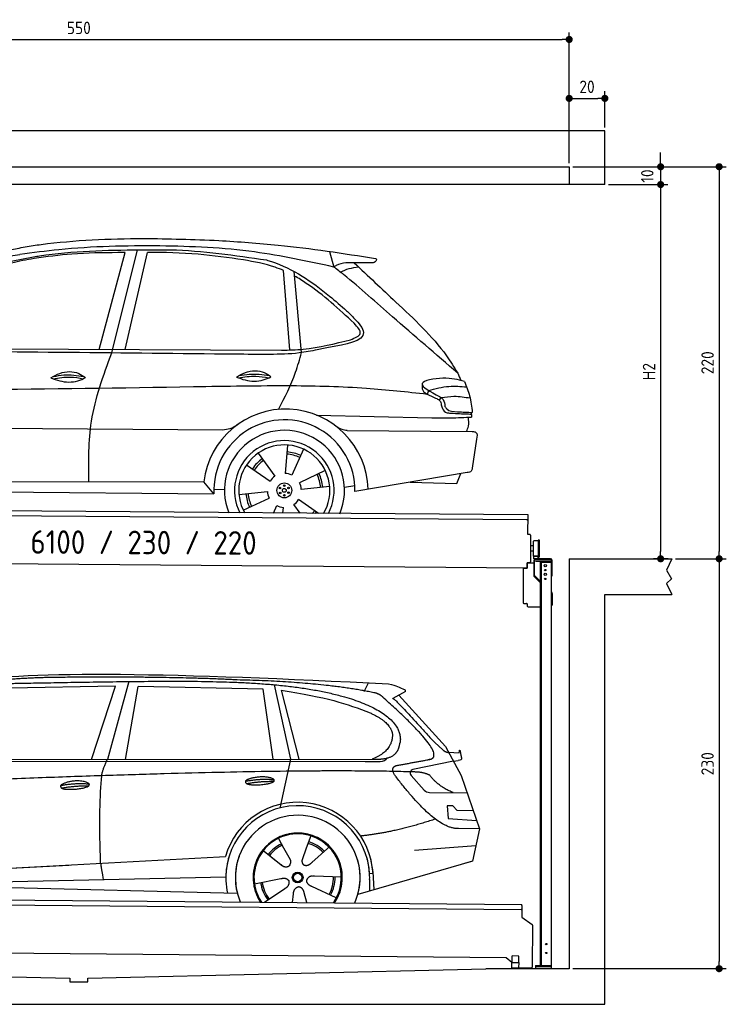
# Model space of a CAD drawing. Header units: millimetres. Extents: x -404 to 6581, y 0 to 5525.
# Tile 2 of 2: x 2618 to 6581, y 0 to 5525. Entities that reach past the tile are written whole.
import ezdxf

# ---------------------------------------------------------------- set-up
doc = ezdxf.new("R2010")
doc.units = ezdxf.units.MM
doc.layers.add('4', color=3, linetype='Continuous')
for name, color, linetype, lineweight in [('car', 10, 'Continuous', 25), ('Freiraum', 7, 'Continuous', 25), ('Gebäude', 7, 'Continuous', 25), ('Logo', 7, 'Continuous', 25), ('Plattform', 7, 'Continuous', 25), ('Ständer vorne', 7, 'Continuous', 25)]:
    doc.layers.add(name, color=color, linetype=linetype, lineweight=lineweight)
doc.styles.get("Standard").update_dxf_attribs({"font": 'ISOCP.SHX'})
doc.dimstyles.new('GEN-ISO', dxfattribs={"dimscale": 20, "dimtxt": 3.5, "dimasz": 2, "dimexe": 2, "dimexo": 1, "dimgap": 1.5, "dimtad": 1, "dimdec": 1, "dimlfac": 0.1, "dimdsep": 46, "dimtxsty": 'STANDARD', "dimblk": 'PUNKT', "dimcen": 2, "dimclrd": 256, "dimclre": 256, "dimclrt": 2, "dimadec": 0, "dimazin": 0, "dimtp": 0.1, "dimtm": 0.1, "dimtfac": 0.71, "dimtdec": 1, "dimtmove": 2, "dimatfit": 3, "dimldrblk": 'PUNKT', "dimfxl": 2, "dimtolj": 1, "dimarcsym": 0})

# ---------------------------------------------------------------- blocks, each defined once
blk = doc.blocks.new('PUNKT')
at = {"layer": '4', "color": 0, "linetype": 'ByBlock'}
blk.add_line((-0.5, 0), (-1, 0), dxfattribs=at)
at = {"layer": '4', "color": 0, "linetype": 'ByBlock', "const_width": 0.5}
blk.add_lwpolyline([(-0.25, 0, 1), (0.25, 0, 1)], format="xyb", close=True, dxfattribs=at)
blk = doc.blocks.new('*D323')
at = {"layer": '4', "lineweight": -2, "transparency": 16777216}
for p, q in [((5720, 4700), (6581, 4700)), ((6541, 4660), (6541, 2540)), ((6295.4, 2500), (6581, 2500))]:
    blk.add_line(p, q, dxfattribs=at)
at = {"layer": 'Defpoints', "color": 0, "transparency": 16777216}
for p in [(5700, 4700), (6275.4, 2500), (6541, 2500)]:
    blk.add_point(p, dxfattribs=at)
at = {"layer": '4', "lineweight": -2, "transparency": 16777216, "xscale": 40, "yscale": 40, "zscale": 40}
for p, rotation in [((6541, 4700), 90), ((6541, 2500), 270)]:
    blk.add_blockref('PUNKT', p, dxfattribs=dict(at, rotation=rotation))
at = {"layer": '4', "color": 2, "transparency": 16777216, "insert": (6476, 3600), "char_height": 70, "attachment_point": 5, "rotation": 90}
blk.add_mtext('220', dxfattribs=at)
blk = doc.blocks.new('*D324')
at = {"layer": '4', "lineweight": -2, "transparency": 16777216}
for p, q in [((6295.4, 2500), (6581, 2500)), ((6541, 2460), (6541, 240)), ((5720, 200), (6581, 200))]:
    blk.add_line(p, q, dxfattribs=at)
at = {"layer": 'Defpoints', "color": 0, "transparency": 16777216}
for p in [(6275.4, 2500), (5700, 200), (6541, 200)]:
    blk.add_point(p, dxfattribs=at)
at = {"layer": '4', "lineweight": -2, "transparency": 16777216, "xscale": 40, "yscale": 40, "zscale": 40}
for p, rotation in [((6541, 2500), 90), ((6541, 200), 270)]:
    blk.add_blockref('PUNKT', p, dxfattribs=dict(at, rotation=rotation))
at = {"layer": '4', "color": 2, "transparency": 16777216, "insert": (6476, 1350), "char_height": 70, "attachment_point": 5, "rotation": 90}
blk.add_mtext('230', dxfattribs=at)
blk = doc.blocks.new('*D325')
at = {"layer": '4', "lineweight": -2, "transparency": 16777216}
for p, q in [((5920, 4600), (6252.9, 4600)), ((6212.9, 4560), (6212.9, 2540)), ((6255.4, 2500), (6172.9, 2500))]:
    blk.add_line(p, q, dxfattribs=at)
at = {"layer": 'Defpoints', "color": 0, "transparency": 16777216}
for p in [(5900, 4600), (6212.9, 2500), (6275.4, 2500)]:
    blk.add_point(p, dxfattribs=at)
at = {"layer": '4', "lineweight": -2, "transparency": 16777216, "xscale": 40, "yscale": 40, "zscale": 40}
for p, rotation in [((6212.9, 4600), 90), ((6212.9, 2500), 270)]:
    blk.add_blockref('PUNKT', p, dxfattribs=dict(at, rotation=rotation))
at = {"layer": '4', "color": 2, "transparency": 16777216, "insert": (6147.9, 3550), "char_height": 70, "attachment_point": 5, "rotation": 90}
blk.add_mtext('H2', dxfattribs=at)
blk = doc.blocks.new('*D326')
at = {"layer": '4', "lineweight": -2, "transparency": 16777216}
for p, q in [((200, 4720), (200, 5454.2)), ((5700, 4720), (5700, 5454.2)), ((240, 5414.2), (5660, 5414.2))]:
    blk.add_line(p, q, dxfattribs=at)
at = {"layer": 'Defpoints', "color": 0, "transparency": 16777216}
for p in [(5700, 5414.2), (200, 4700), (5700, 4700)]:
    blk.add_point(p, dxfattribs=at)
at = {"layer": '4', "lineweight": -2, "transparency": 16777216, "xscale": 40, "yscale": 40, "zscale": 40, "rotation": 180}
blk.add_blockref('PUNKT', (200, 5414.2), dxfattribs=at)
at = {"layer": '4', "lineweight": -2, "transparency": 16777216, "xscale": 40, "yscale": 40, "zscale": 40}
blk.add_blockref('PUNKT', (5700, 5414.2), dxfattribs=at)
at = {"layer": '4', "color": 2, "transparency": 16777216, "insert": (2950, 5479.2), "char_height": 70, "attachment_point": 5}
blk.add_mtext('550', dxfattribs=at)
blk = doc.blocks.new('*D327')
at = {"layer": '4', "lineweight": -2, "transparency": 16777216}
for p, q in [((6212.9, 4740), (6212.9, 4780)), ((5720, 4700), (6252.9, 4700)), ((6212.9, 4700), (6212.9, 4600)), ((5920, 4600), (6252.9, 4600)), ((6212.9, 4560), (6212.9, 4520))]:
    blk.add_line(p, q, dxfattribs=at)
at = {"layer": 'Defpoints', "color": 0, "transparency": 16777216}
for p in [(5700, 4700), (5900, 4600), (6212.9, 4600)]:
    blk.add_point(p, dxfattribs=at)
at = {"layer": '4', "lineweight": -2, "transparency": 16777216, "xscale": 40, "yscale": 40, "zscale": 40}
for p, rotation in [((6212.9, 4700), 270), ((6212.9, 4600), 90)]:
    blk.add_blockref('PUNKT', p, dxfattribs=dict(at, rotation=rotation))
at = {"layer": '4', "color": 2, "transparency": 16777216, "insert": (6137.8, 4647.9), "char_height": 70, "attachment_point": 5, "rotation": 90}
blk.add_mtext('10', dxfattribs=at)
blk = doc.blocks.new('*D331')
at = {"layer": '4', "lineweight": -2, "transparency": 16777216}
for p, q in [((5700, 4720), (5700, 5123.5)), ((5740, 5083.5), (5860, 5083.5)), ((5900, 4920.8), (5900, 5123.5))]:
    blk.add_line(p, q, dxfattribs=at)
at = {"layer": 'Defpoints', "color": 0, "transparency": 16777216}
for p in [(5900, 5083.5), (5900, 4900.8), (5700, 4700)]:
    blk.add_point(p, dxfattribs=at)
at = {"layer": '4', "lineweight": -2, "transparency": 16777216, "xscale": 40, "yscale": 40, "zscale": 40, "rotation": 180}
blk.add_blockref('PUNKT', (5700, 5083.5), dxfattribs=at)
at = {"layer": '4', "lineweight": -2, "transparency": 16777216, "xscale": 40, "yscale": 40, "zscale": 40}
blk.add_blockref('PUNKT', (5900, 5083.5), dxfattribs=at)
at = {"layer": '4', "color": 2, "transparency": 16777216, "insert": (5800, 5148.5), "char_height": 70, "attachment_point": 5}
blk.add_mtext('20', dxfattribs=at)
blk = doc.blocks.new('UG Plattfrom Gl550')
at = {"layer": 'Plattform'}
for p, q in [((915.2, 1662.1), (5852, 1619)), ((5846.7, 1589.1), (919.9, 1632.1)), ((5851.9, 1613), (5851.8, 1594)), ((5851.9, 1613), (5852, 1619)), ((5851.8, 1594), (5851.3, 1546.6)), ((5851.3, 1546.6), (5909.8, 1507)), ((5912, 1502.8), (5909.9, 1266.5)), ((5763.9, 1319.8), (1038.3, 1361)), ((5796.6, 1293.5), (5797, 1329.5)), ((5834.9, 1329.2), (5797, 1329.5)), ((5834.6, 1293.2), (5834.9, 1329.2)), ((5795.6, 1292.1), (5763.9, 1319.8)), ((5795.4, 1263.5), (5795.6, 1293.5)), ((5795.6, 1293.5), (5835.6, 1293.2)), ((5835.4, 1263.2), (5835.6, 1293.2)), ((5795.4, 1263.5), (5835.4, 1263.2)), ((5904.9, 1261.6), (5831.7, 1262.2))]:
    blk.add_line(p, q, dxfattribs=at)
for centre, radius, start, end in [((5846.8, 1594.1), 5, 269.5, 359.5), ((5907, 1502.9), 5, 359.5, 55.9134), ((5842.7, 1302.1), 12, 227.6897, 228.0904), ((5831.8, 1267.2), 5, 232.6301, 269.5), ((5904.9, 1266.6), 5, 269.5, 359.5)]:
    blk.add_arc(centre, radius, start, end, dxfattribs=at)
blk = doc.blocks.new('Palette EG Gl550')
at = {"layer": 'Plattform'}
for p, q in [((846.4, 3845.4), (5884.2, 3806.3)), ((5879, 3776.4), (851.1, 3815.3)), ((5884.2, 3806.3), (5883.4, 3696.3)), ((5883.4, 3696.3), (5895.4, 3696.2)), ((5900.3, 3691.2), (5899.6, 3601.2)), ((5916.5, 3573.9), (5917.1, 3658.2)), ((5944.4, 3568.9), (5945.2, 3662.9)), ((5949.2, 3662.8), (5948.4, 3568.8)), ((5899.6, 3601.2), (5899.2, 3541.2)), ((5916.7, 3601.1), (5899.6, 3601.2)), ((5918, 3631.1), (5901, 3631.3)), ((5881.9, 3506.3), (758.5, 3546)), ((5882.1, 3536.3), (5881.9, 3506.3)), ((5882.1, 3536.3), (5894.1, 3536.2)), ((5894.1, 3536.2), (5882.1, 3536.3)), ((5942.8, 3573.3), (5917.8, 3573.3)), ((5917.8, 3558.3), (5917.8, 3573.3)), ((5929.8, 3573.3), (5917.8, 3573.3)), ((5917.8, 3558.3), (5917.8, 3573.3)), ((5917.8, 3558.3), (5942.8, 3558.3)), ((5942.8, 3558.3), (5917.8, 3558.3)), ((5942.8, 3558.3), (5942.8, 3573.3)), ((5942.8, 3558.3), (5942.8, 3573.3))]:
    blk.add_line(p, q, dxfattribs=at)
for centre, radius, start, end in [((5879, 3781.4), 5, 268.5823, 358.5607), ((5895.3, 3691.2), 5, 359.556, 89.556), ((5917.5, 3658.2), 0.4, 91.7323, 179.3444), ((5928.6, 3331.9), 326.8, 87.1739, 91.9438), ((5944.7, 3658.8), 0.4, 266.9623, 359.3444), ((5947.2, 3662.8), 2, 359.3444, 179.3444), ((5894.2, 3541.2), 5, 269.556, 359.556), ((5916.9, 3573.9), 0.4, 179.3444, 266.9565), ((5936.6, 4457.7), 884.4, 268.7196, 270.4008), ((5908.7, 4661.7), 1088.9, 271.795, 271.861), ((5944.1, 3572.9), 0.4, 359.556, 91.938), ((5946.4, 3568.8), 2, 179.3444, 359.3444)]:
    blk.add_arc(centre, radius, start, end, dxfattribs=at)
blk = doc.blocks.new('Car_173')
at = {"layer": 'car'}
for p, q in [((3433.4, 4768.4), (3572.6, 5313.1)), ((3503.6, 4748.8), (3643.1, 5329.1)), ((3579.3, 4769.2), (3698.1, 5315.1)), ((4720.1, 5330.8), (4744.8, 5243.8)), ((4501.8, 4775.8), (4461.7, 5221.4)), ((4568.1, 4761.5), (4521.6, 5217.2)), ((2402.4, 4762.7), (4456.1, 4774)), ((5282.5, 4556.6), (5274.8, 4534.6)), ((5353.8, 4517), (5341.7, 4504.2)), ((4654.7, 4412.2), (5302, 4403)), ((2124.3, 4318.2), (4130.9, 4324.5)), ((4828.2, 4326.7), (5530.2, 4328.9)), ((5554.8, 4286), (5531.8, 4122.3)), ((4495.4, 4242.4), (4483.4, 4082.6)), ((4584.8, 4220.1), (4521, 4073.1)), ((4330.6, 4195.2), (4426.1, 4066.4)), ((4266.6, 4128.9), (4399, 4038.5)), ((4708.2, 4101), (4563.7, 4031.5)), ((5503.7, 4098.3), (4875.6, 3985.8)), ((5447.1, 4036.2), (5468.6, 4092)), ((5183.9, 4041), (5447.1, 4036.2)), ((2217.1, 4016.4), (4027.1, 4030.6)), ((4085.2, 3963.8), (4027.1, 4030.6)), ((4084.4, 3990), (4143.3, 3988.7)), ((4225.1, 3962.5), (4384.4, 3980.8)), ((4733.6, 4012.5), (4574.3, 3994.1)), ((4816, 4009.6), (4874.4, 4018.9)), ((2154.4, 3962), (4085.2, 3963.8)), ((4250.5, 3873.9), (4395, 3943.4)), ((4671.9, 3859.9), (4559.7, 3936.4)), ((4419.3, 3859.5), (4437.6, 3901.9)), ((4472.8, 3859.6), (4475.3, 3892.4)), ((4568.8, 3859.7), (4532.6, 3908.6))]:
    blk.add_line(p, q, dxfattribs=at)
for centre, radius in [((4479.4, 3987.5), 41.9), ((4455.4, 4000.4), 4.46), ((4479.3, 3987.5), 10.7), ((4478.6, 4014.6), 4.46), ((4502.5, 4001.7), 4.46), ((4503.2, 3974.5), 4.46), ((4456.2, 3973.2), 4.46), ((4480.1, 3960.3), 4.46)]:
    blk.add_circle(centre, radius, dxfattribs=at)
for centre, radius, start, end in [((4487, 3981.3), 462.5, 2.1852, 173.8782), ((4480, 3987.9), 395.6, 359.6869, 183.4999), ((4480, 3987.9), 336.7, 337.6776, 202.4775), ((4479.4, 3987.5), 279.1, 332.8088, 207.3462), ((4479.4, 3987.5), 255.4, 330.0358, 210.1193), ((4479.4, 3987.5), 216.3, 65.4485, 86.5251), ((4479.4, 3987.5), 216.3, 125.4485, 146.5251), ((4479.3, 3987.5), 204, 125.3726, 146.5671), ((4479.3, 3987.5), 204, 65.3726, 86.5671), ((4479.4, 3987.5), 95.2, 124.034, 147.5844), ((4479.4, 3987.5), 95.2, 64.034, 87.5844), ((4479.3, 3987.5), 204, 5.3726, 26.5671), ((4479.3, 3987.4), 216.3, 5.4485, 26.5251), ((4479.3, 3987.5), 95.2, 184.034, 207.5844), ((4479.3, 3987.4), 95.2, 4.034, 27.5844), ((4479.3, 3987.5), 216.3, 185.4485, 206.5251), ((4479.3, 3987.5), 204, 185.3726, 206.5671), ((4479.3, 3987.5), 95.2, 304.034, 327.5844), ((4479.3, 3987.5), 95.2, 244.034, 267.5844), ((4479.3, 3987.5), 204, 321.2555, 326.5671), ((4479.3, 3987.5), 216.3, 323.8482, 326.5251)]:
    blk.add_arc(centre, radius, start, end, dxfattribs=at)
for points, knots in [([(3057.8, 5347.6), (3072.5, 5349.7), (3276.3, 5379.2), (3624.2, 5399.3), (3956.5, 5390.1), (4097.7, 5386.2)], [0, 0, 0, 0, 44.363443, 617.827051, 1041.677324, 1041.677324, 1041.677324, 1041.677324]), ([(4097.7, 5386.2), (4209.1, 5380), (4504, 5363.7), (4796.4, 5320.7), (4978.3, 5294)], [0, 0, 0, 0, 334.596694, 885.796742, 885.796742, 885.796742, 885.796742]), ([(2883.8, 5310), (2911.8, 5317), (2969.3, 5331.6), (3027.8, 5342.2), (3057.8, 5347.6)], [0, 0, 0, 0, 86.602296, 178.13615, 178.13615, 178.13615, 178.13615]), ([(4744.8, 5243.8), (4596.7, 5274.3), (4274.7, 5340.7), (3756.1, 5358), (3315.7, 5343.6), (3055.6, 5306.7), (2982.6, 5296.3)], [0, 0, 0, 0, 452.969864, 984.660554, 1551.463157, 1772.575196, 1772.575196, 1772.575196, 1772.575196]), ([(3572.6, 5313.1), (3559.1, 5312.9), (3459.7, 5310.8), (3288.9, 5307.4), (3133.2, 5284.7), (3062.6, 5274.3)], [666.326512, 666.326512, 666.326512, 666.326512, 706.624571, 964.215873, 1178.205668, 1178.205668, 1178.205668, 1178.205668]), ([(3078.9, 5287.5), (3083.8, 5288.3), (3274, 5319.3), (3522.3, 5328), (3764.4, 5331), (3818.9, 5331.6)], [0, 0, 0, 0, 14.958905, 578.066478, 741.647169, 741.647169, 741.647169, 741.647169]), ([(4237.2, 5278.7), (4152.7, 5289.9), (3973.7, 5313.6), (3793.4, 5316), (3698.1, 5315.1)], [0, 0, 0, 0, 255.50817, 540.950796, 540.950796, 540.950796, 540.950796]), ([(3818.9, 5331.6), (3821.8, 5331.6), (4005.4, 5328.4), (4187.8, 5303.7), (4367.2, 5279.4)], [0, 0, 0, 0, 8.707457, 550.797583, 550.797583, 550.797583, 550.797583]), ([(2333.1, 4748.9), (2361.6, 4795), (2431.7, 4908.6), (2578.8, 5065.9), (2790.1, 5234.5), (2975.4, 5268.5), (3078.9, 5287.5)], [0, 0, 0, 0, 162.281083, 399.433399, 644.903205, 954.973623, 954.973623, 954.973623, 954.973623]), ([(3062.6, 5274.3), (3020.6, 5266.5), (2922.3, 5248.3), (2770.4, 5194.1), (2625.3, 5083.7), (2514.8, 4966.7), (2447.8, 4890.3), (2422.8, 4861.8)], [0, 0, 0, 0, 128.205286, 300.044117, 477.787268, 668.958491, 782.608096, 782.608096, 782.608096, 782.608096]), ([(2794.3, 5247.1), (2822.9, 5258.1), (2883.7, 5281.7), (2948.3, 5291.3), (2982.6, 5296.3)], [0, 0, 0, 0, 91.476949, 195.154815, 195.154815, 195.154815, 195.154815]), ([(4461.7, 5221.4), (4446.6, 5227.9), (4374.4, 5255.7), (4297.6, 5268.6), (4237.2, 5278.7)], [496.692868, 496.692868, 496.692868, 496.692868, 546.059875, 728.869941, 728.869941, 728.869941, 728.869941]), ([(4367.2, 5279.4), (4376.3, 5276.8), (4507, 5239), (4659.1, 5135.7), (4786.6, 5026.5), (4818.2, 4999.4)], [0, 0, 0, 0, 28.300877, 407.953602, 533.273686, 533.273686, 533.273686, 533.273686]), ([(4951.5, 5269.6), (4925.1, 5268.7), (4861.1, 5266.6), (4785, 5271.4), (4749.2, 5246.8), (4744.8, 5243.8)], [0, 0, 0, 0, 80.522652, 194.664465, 210.337598, 210.337598, 210.337598, 210.337598]), ([(4858.4, 5268.3), (4936.7, 5195.8), (5115.9, 5029.9), (5328.8, 4837.6), (5424.1, 4688.6), (5444.9, 4656)], [0, 0, 0, 0, 320.576675, 734.270248, 850.262502, 850.262502, 850.262502, 850.262502]), ([(4978.3, 5294), (4980, 5292.4), (4985.6, 5287.2), (4974.2, 5269.3), (4960.3, 5269.5), (4951.5, 5269.6)], [0, 0, 0, 0, 6.503563, 21.332115, 46.748977, 46.748977, 46.748977, 46.748977]), ([(5444.9, 4656), (5321.6, 4759.5), (5105.7, 4940.5), (4877, 5142.2), (4763, 5229.8), (4744.8, 5243.8)], [0, 0, 0, 0, 483.056147, 845.367922, 914.230443, 914.230443, 914.230443, 914.230443]), ([(4781.5, 5215.6), (4797.5, 5223.2), (4829.6, 5238.5), (4864.9, 5243.3), (4882.6, 5245.7)], [0, 0, 0, 0, 52.794285, 106.128892, 106.128892, 106.128892, 106.128892]), ([(4861.5, 4929.1), (4775.2, 5007.8), (4669.7, 5103.9), (4547.1, 5178.4), (4524.3, 5190.9)], [0, 0, 0, 0, 349.622047, 427.224064, 427.224064, 427.224064, 427.224064]), ([(4818.2, 4999.4), (4833, 4985.2), (4868.7, 4950.7), (4971.1, 4836.1), (4763.7, 4801.7), (4679.3, 4783), (4656.5, 4778)], [0, 0, 0, 0, 64.508303, 155.959603, 359.557587, 434.696523, 434.696523, 434.696523, 434.696523]), ([(4842.3, 4836.9), (4867.6, 4847.3), (4918.6, 4868.3), (4880.7, 4908.7), (4861.5, 4929.1)], [0, 0, 0, 0, 64.897781, 131.027998, 131.027998, 131.027998, 131.027998]), ([(4456.1, 4774), (4496.7, 4775.5), (4627.6, 4780.4), (4754.6, 4813.8), (4842.3, 4836.9)], [0, 0, 0, 0, 121.545303, 392.179354, 392.179354, 392.179354, 392.179354]), ([(4656.5, 4778), (4622.8, 4771.1), (4535.4, 4753.3), (4380.8, 4748.9), (4261.1, 4748.8), (4196.1, 4748.7)], [0, 0, 0, 0, 103.03135, 267.243941, 462.405232, 462.405232, 462.405232, 462.405232]), ([(4442.9, 4441.7), (4477, 4510.2), (4528.2, 4613.4), (4558.1, 4724.3), (4568.1, 4761.5)], [0, 0, 0, 0, 228.776239, 344.156953, 344.156953, 344.156953, 344.156953]), ([(3383.4, 4025.5), (3380.8, 4139.4), (3375, 4387.6), (3458.4, 4621.9), (3503.6, 4748.8)], [0, 0, 0, 0, 338.772014, 738.643609, 738.643609, 738.643609, 738.643609]), ([(3164.4, 4605.3), (3180.3, 4615.1), (3226.5, 4643.5), (3304.9, 4647), (3346, 4617.5), (3358, 4608.9)], [0, 0, 0, 0, 56.386158, 162.852709, 206.792536, 206.792536, 206.792536, 206.792536]), ([(4204.3, 4620.7), (4220.3, 4630.5), (4266.4, 4658.9), (4344.8, 4662.3), (4385.9, 4632.8), (4397.9, 4624.2)], [0, 0, 0, 0, 56.386158, 162.852709, 206.792536, 206.792536, 206.792536, 206.792536]), ([(3164.4, 4605.3), (3180.4, 4599.4), (3228.6, 4582.4), (3299.4, 4580.3), (3344.1, 4602.1), (3358, 4608.9)], [5.208578, 5.208578, 5.208578, 5.208578, 44.198582, 121.455021, 156.55166, 156.55166, 156.55166, 156.55166]), ([(3176.1, 4601.2), (3208.4, 4606.6), (3265, 4616), (3321.5, 4607.2), (3345.6, 4602.9)], [0, 0, 0, 0, 73.878693, 129.282646, 129.282646, 129.282646, 129.282646]), ([(3178, 4613.6), (3197.5, 4617.5), (3253.9, 4628.1), (3311.1, 4620.8), (3348.6, 4615.5)], [7.57653, 7.57653, 7.57653, 7.57653, 52.544532, 137.659237, 137.659237, 137.659237, 137.659237]), ([(4204.3, 4620.7), (4220.3, 4614.8), (4268.5, 4597.7), (4339.3, 4595.6), (4384, 4617.4), (4397.9, 4624.2)], [5.208578, 5.208578, 5.208578, 5.208578, 44.198582, 121.455021, 156.55166, 156.55166, 156.55166, 156.55166]), ([(4216, 4616.5), (4248.3, 4621.9), (4305, 4631.4), (4361.4, 4622.5), (4385.5, 4618.2)], [0, 0, 0, 0, 73.878693, 129.282646, 129.282646, 129.282646, 129.282646]), ([(4217.9, 4628.9), (4237.4, 4632.9), (4293.8, 4643.4), (4351.1, 4636.1), (4388.5, 4630.9)], [7.57653, 7.57653, 7.57653, 7.57653, 52.544532, 137.659237, 137.659237, 137.659237, 137.659237]), ([(5483.4, 4608.8), (5447.4, 4618.1), (5376.5, 4636.3), (5190, 4601.3), (5293, 4549.5), (5345.1, 4523.4)], [0, 0, 0, 0, 123.107987, 242.156921, 363.520645, 363.520645, 363.520645, 363.520645]), ([(5483.4, 4608.8), (5494.4, 4582.4), (5517.6, 4526.5), (5524.9, 4466.5), (5528.8, 4435)], [0, 0, 0, 0, 85.533017, 180.427109, 180.427109, 180.427109, 180.427109]), ([(5274.8, 4534.6), (5161.4, 4545.9), (4908.9, 4571.1), (4471.1, 4577.1), (3338.6, 4544), (2345.2, 4525.7), (1535.6, 4510.8)], [0, 0, 0, 0, 341.879851, 760.963773, 1312.001547, 3741.308129, 3741.308129, 3741.308129, 3741.308129]), ([(5247.1, 4565.5), (5249.4, 4560.4), (5258.8, 4539.5), (5293.5, 4526.6), (5318.7, 4515.3), (5328.6, 4511)], [0, 0, 0, 0, 16.389871, 67.796127, 100.528992, 100.528992, 100.528992, 100.528992]), ([(5282.5, 4556.6), (5320.4, 4567), (5390.3, 4586.2), (5462.6, 4581.1), (5495.7, 4578.8)], [0, 0, 0, 0, 116.874908, 215.743745, 215.743745, 215.743745, 215.743745]), ([(5328.6, 4511), (5335.7, 4507.8), (5350.6, 4501.2), (5352.9, 4485), (5354.1, 4476.6)], [0, 0, 0, 0, 21.842303, 45.682515, 45.682515, 45.682515, 45.682515]), ([(5345.1, 4523.4), (5352.5, 4518.1), (5371.1, 4504.8), (5373.9, 4481.5), (5375.5, 4467.5)], [0, 0, 0, 0, 26.318616, 66.284673, 66.284673, 66.284673, 66.284673]), ([(5353.8, 4517), (5377.7, 4520.9), (5431.6, 4529.7), (5485.7, 4521.2), (5515.8, 4516.5)], [0, 0, 0, 0, 72.240439, 162.98683, 162.98683, 162.98683, 162.98683]), ([(5354.1, 4476.6), (5355.4, 4472.9), (5360.8, 4458.2), (5372.1, 4432.9), (5393, 4431.2), (5401.5, 4430.6)], [0, 0, 0, 0, 11.944086, 47.503692, 71.615823, 71.615823, 71.615823, 71.615823]), ([(5375.5, 4467.5), (5378.6, 4462.8), (5393.4, 4439.8), (5455.8, 4438.7), (5502.5, 4436.3), (5528.8, 4435)], [0, 0, 0, 0, 16.485849, 80.052138, 161.961551, 161.961551, 161.961551, 161.961551]), ([(5401.5, 4430.6), (5431.2, 4429.3), (5471.8, 4427.6), (5512.4, 4426.5), (5523.3, 4426.2)], [0, 0, 0, 0, 89.235627, 121.835134, 121.835134, 121.835134, 121.835134]), ([(5302, 4403), (5337.6, 4403.1), (5412.2, 4403.2), (5486.6, 4407.3), (5525.6, 4409.5)], [0, 0, 0, 0, 106.769841, 223.734473, 223.734473, 223.734473, 223.734473]), ([(5498, 4328.8), (5502, 4338.8), (5512.3, 4364.3), (5509.5, 4391.8), (5507.7, 4408.5)], [0, 0, 0, 0, 32.021295, 81.392264, 81.392264, 81.392264, 81.392264]), ([(4130.9, 4324.5), (4144.8, 4325.9), (4176.3, 4329.3), (4202.7, 4347.1), (4217.5, 4357.1)], [0, 0, 0, 0, 41.31295, 93.783848, 93.783848, 93.783848, 93.783848]), ([(4828.2, 4326.7), (4818.4, 4327.8), (4794.8, 4330.4), (4775.1, 4344), (4763.6, 4351.9)], [0, 0, 0, 0, 29.123879, 70.238093, 70.238093, 70.238093, 70.238093]), ([(5530.2, 4328.9), (5538.1, 4328.2), (5560.4, 4326.2), (5557, 4301.7), (5554.8, 4286)], [0, 0, 0, 0, 21.151799, 59.232385, 59.232385, 59.232385, 59.232385]), ([(5531.8, 4122.3), (5530.6, 4116.1), (5527.7, 4101.6), (5512.5, 4099.5), (5503.7, 4098.3)], [0, 0, 0, 0, 17.391955, 40.853649, 40.853649, 40.853649, 40.853649])]:
    blk.add_open_spline(points, degree=3, knots=knots, dxfattribs=at)
for points in [[(4196.1, 4748.7), (3575.1, 4748.8), (2954.1, 4748.8), (2333.1, 4748.9)], [(5444.9, 4656), (5451.2, 4642), (5457.4, 4627.9), (5463.5, 4613.9)], [(5246.3, 4590.7), (5246.6, 4582.3), (5246.8, 4573.9), (5247.1, 4565.5)], [(5521.8, 4435.3), (5523.3, 4426.8), (5524.5, 4418.2), (5525.6, 4409.5)]]:
    blk.add_open_spline(points, degree=3, dxfattribs=at)
blk = doc.blocks.new('Car_147')
at = {"layer": 'car'}
for p, q in [((3573.2, 2844.1), (2979.4, 2832.2)), ((3437.2, 2432.9), (3573.2, 2844.1)), ((3646.6, 2869.8), (3527.3, 2432.9)), ((3628.9, 2433), (3699.7, 2842.2)), ((4401.3, 2825.9), (3699.7, 2842.2)), ((4457.3, 2433.4), (4401.3, 2825.9)), ((4461.6, 2851.7), (4554.5, 2433.5)), ((4500.9, 2820.7), (4600.4, 2433.5)), ((4966.6, 2814.3), (4990.9, 2861.6)), ((5198.1, 2813.6), (5127.7, 2775.1)), ((5161.1, 2793.4), (5422.8, 2505)), ((5362.7, 2526.7), (5408, 2486.4)), ((5422.8, 2505), (5512, 2342)), ((2377, 2432.3), (5028.9, 2433.7)), ((4554.5, 2433.5), (4493.6, 2159.8)), ((5440.4, 2472.9), (5500.6, 2470.2)), ((2330, 2423.4), (4973.3, 2420.2)), ((4973.3, 2420.2), (5056.2, 2420.9)), ((5467.4, 2423.5), (5240.6, 2375.7)), ((5467.4, 2423.5), (5495.1, 2427.3)), ((5229.9, 2342.7), (5304.2, 2260.8)), ((5512, 2342), (5613.6, 2043.5)), ((5333.3, 2247.7), (5545, 2244.9)), ((5465.1, 2171.6), (5432.5, 2171.9)), ((5432.5, 2171.9), (5438.7, 2100.3)), ((5488.7, 2145.6), (5465.1, 2171.6)), ((5438.7, 2100.3), (5597.7, 2090.3)), ((5579.1, 2144.7), (5488.7, 2145.6)), ((5613.6, 2043.5), (5496.7, 2045)), ((4486, 1989.6), (4515, 1937.2)), ((4668.2, 2003.3), (4642.7, 1934.6)), ((5613.6, 2043.5), (5574.1, 1861.9)), ((4513.7, 1939.5), (4515, 1937.2)), ((4515, 1937.2), (4551.6, 1870.9)), ((4642.7, 1934.6), (4618.8, 1870)), ((4769.8, 1940.6), (4762, 1932.2)), ((5249.9, 1922.5), (5593.3, 1950.2)), ((2286.4, 1784.1), (4156.4, 1886.2)), ((4156.4, 1886.2), (4188.9, 1888)), ((4398.1, 1923.9), (4508.8, 1836.2)), ((4448.3, 1884), (4499.5, 1843.4)), ((4762, 1932.2), (4674.4, 1854.9)), ((2286.4, 1784.1), (3310.5, 1840)), ((5569.4, 1860.5), (4931.6, 1674.9)), ((5574.1, 1861.9), (5530.2, 1849.1)), ((2305.7, 1732), (4191.6, 1773.3)), ((4839.2, 1771.5), (4687.9, 1777.8)), ((5016.6, 1792.3), (4997.4, 1791.2)), ((5016, 1804.3), (5021.6, 1701.1)), ((2207.3, 1734.5), (4255.8, 1681.1)), ((4351.7, 1734.8), (4500.3, 1763.7)), ((4810.9, 1655.5), (4673.7, 1719.5)), ((4997.8, 1758.7), (4996.2, 1693.7)), ((4407.9, 1631.6), (4523.1, 1708.2)), ((4565, 1630.3), (4570.9, 1678.6)), ((4645.7, 1629.6), (4630.8, 1683.1))]:
    blk.add_line(p, q, dxfattribs=at)
for radius in [30.1, 23.6]:
    blk.add_circle((4594.2, 1769.8), radius, dxfattribs=at)
for centre, radius, start, end in [((5244.7, 2356.1), 20, 101.911, 222.2225), ((5333.8, 2287.7), 40, 222.2225, 269.2614), ((4594.6, 1769.2), 422.7, 3.1257, 163.6879), ((4594.6, 1769.2), 403.4, 3.1257, 179.4216), ((4594.6, 1769.2), 350, 344.3697, 194.5808), ((4594.6, 1769.2), 250, 325.66, 212.9259), ((4594.6, 1769.2), 250, 325.66, 212.9259), ((4594.2, 1769.8), 245, 41.4393, 188.2101), ((4594.6, 1769.2), 250, 40.5532, 137.1602), ((4594.2, 1769.8), 209.6, 115.7372, 141.8665), ((4594.2, 1769.8), 200.6, 115.5904, 141.8784), ((4594.2, 1769.8), 200.6, 44.5019, 73.0215), ((4594.2, 1769.8), 209.6, 44.3713, 72.8747), ((4594.2, 1769.8), 245, 0.4019, 44.2101), ((4594.6, 1769.2), 422.7, 163.4862, 163.6879), ((4594.6, 1769.2), 403.4, 162.7346, 179.4216), ((4594.6, 1769.2), 350, 160.1996, 194.5808), ((4594.6, 1769.2), 250, 152.2768, 213.34), ((4594.2, 1769.8), 245, 151.8272, 188.2101), ((4594.6, 1769.2), 350, 344.3697, 17.4023), ((4594.6, 1769.2), 403.4, 3.1257, 14.8673), ((4594.6, 1769.2), 422.7, 3.1257, 14.1157), ((4594.6, 1769.2), 403.4, 172.558, 192.5899), ((4594.6, 1769.2), 350, 171.6006, 202.9387), ((4594.6, 1769.2), 250, 168.6947, 213.34), ((4594.2, 1769.8), 245, 168.6088, 214.2758), ((4594.2, 1769.8), 200.6, 331.5904, 1.0215), ((4594.2, 1769.8), 209.6, 331.7372, 0.8747), ((4594.2, 1769.8), 245, 324.7242, 8.993), ((4594.6, 1769.2), 250, 325.66, 8.9072), ((4594.6, 1769.2), 350, 336.0613, 6.0012), ((4594.6, 1769.2), 403.4, 358.5068, 5.0439), ((4594.6, 1769.2), 422.7, 3.1257, 3.2156), ((4594.2, 1769.8), 209.6, 187.7372, 216.8747), ((4594.2, 1769.8), 200.6, 187.5904, 217.0215)]:
    blk.add_arc(centre, radius, start, end, dxfattribs=at)
for points, degree in [([(2759.9, 2870.7), (3047.5, 2932.3), (3932.5, 2919.1), (5104.5, 2855.8)], 3), ([(3290.6, 2893.1), (3047.7, 2893), (2818.3, 2865.2)], 2), ([(4254.7, 2878.5), (3906.5, 2897.9), (3290.6, 2893.1)], 2), ([(5029.6, 2805.4), (4729.1, 2868), (4254.7, 2878.5)], 2), ([(4500.9, 2820.7), (4755, 2781.8), (4868.2, 2746.1), (5001, 2693.5)], 3), ([(5104.5, 2855.8), (5151.2, 2846.4), (5160.1, 2838.1), (5197.4, 2822.2)], 3), ([(5198.1, 2813.6), (5199.8, 2815.2), (5200.5, 2818.3), (5199.9, 2821.1), (5197.4, 2822.2)], 4), ([(5079.1, 2774.6), (5061.2, 2796.4), (5029.6, 2805.4)], 2), ([(5340.8, 2434.2), (5430.3, 2462.2), (5079.1, 2774.6)], 2), ([(5127.7, 2775.1), (5135.5, 2779.4), (5362.7, 2526.7)], 2), ([(5001, 2693.5), (5115.1, 2641.4), (5125.3, 2576.3)], 2), ([(5125.3, 2576.3), (5130, 2481.8), (5012.3, 2433.7)], 2), ([(5028.9, 2433.7), (5079, 2433.8), (5152, 2438.4), (5160.2, 2485.2), (5168.8, 2528.4)], 4), ([(5408, 2486.4), (5416.2, 2479.1), (5429.4, 2471.4), (5438.5, 2471.3), (5440.4, 2472.9)], 4), ([(3495.3, 2341), (3498.4, 2372), (3527.3, 2432.9)], 2), ([(5056.2, 2420.9), (5075.5, 2421.5), (5090.3, 2430.5), (5097.6, 2440.7)], 3), ([(5127.7, 2453.4), (5127.8, 2453.4), (5127.9, 2453.4), (5127.9, 2453.5)], 3), ([(5512.9, 2434.8), (5513.1, 2431.1), (5507.5, 2429.4), (5495.1, 2427.3)], 3), ([(5500.6, 2470.2), (5502.2, 2509.1), (5512.9, 2434.8)], 2), ([(5145.8, 2335.2), (5102, 2393.9), (5161.9, 2400.5)], 2), ([(5247.6, 2362), (4371.1, 2390.4), (1938, 2278.2)], 2), ([(4301.6, 2309.9), (4377.2, 2326.2), (4460.7, 2319.6)], 2), ([(5496.7, 2045), (5371, 2037.9), (5145.8, 2335.2)], 2), ([(5335.2, 2343.6), (5298, 2362), (5247.6, 2362)], 2), ([(5465.8, 2246), (5380.5, 2281.9), (5335.2, 2343.6)], 2), ([(3265.2, 2285.8), (3340.8, 2302), (3424.2, 2295.4)], 2), ([(3270.1, 2271.9), (3344.3, 2285.8), (3422.2, 2284.3)], 2), ([(4308.7, 2297), (4382.8, 2311), (4460.7, 2309.5)], 2), ([(5365.3, 2097.5), (5139.9, 2022.1), (4946.9, 2002.7)], 2), ([(4499.7, 1843.4), (4523, 1821.5), (4546.4, 1834.8)], 2), ([(4687.9, 1777.8), (4656.2, 1781.8), (4645.1, 1757.3)], 2), ([(4500.3, 1763.7), (4531.1, 1772.4), (4545.6, 1749.9)], 2), ([(4523.1, 1708.2), (4551.1, 1723.6), (4545.6, 1749.9)], 2), ([(4570.9, 1678.6), (4572.1, 1710.6), (4598.1, 1717.5)], 2), ([(4630.8, 1683.1), (4624.8, 1714.5), (4598.1, 1717.5)], 2), ([(4673.7, 1719.5), (4643.7, 1730.5), (4645.1, 1757.3)], 2)]:
    blk.add_open_spline(points, degree=degree, dxfattribs=at)
for points, degree, knots in [([(2929.4, 2857), (2956, 2859.1), (3095.4, 2860.9), (4116.9, 2881), (4737.1, 2874.6), (5192.5, 2702), (5168.8, 2528.4)], 4, [0.0821318, 0.0821318, 0.0821318, 0.0821318, 0.0821318, 0.258851, 0.508851, 1, 1, 1, 1, 1]), ([(5161.9, 2400.5), (5328.8, 2431.6), (5331.7, 2432.2), (5340, 2434), (5340.8, 2434.2)], 1, [0.1611508, 0.1611508, 1, 1.0196119, 1.078724, 1.0847856, 1.0847856]), ([(3489.1, 1849.7), (3488.6, 1863.3), (3488.2, 1876.7), (3487.8, 1889.9), (3482.2, 2079.7), (3484.7, 2230.1), (3495.3, 2341)], 3, [0, 0, 0, 0, 0.064923, 0.064923, 0.064923, 1, 1, 1, 1]), ([(4308.7, 2297), (4285.3, 2313.6), (4330.8, 2329), (4413.7, 2348.3), (4506.3, 2314.4), (4444.1, 2291.2), (4335, 2285), (4313.6, 2294), (4308.7, 2297)], 5, [0, 0, 0, 0, 0, 0, 0.300106, 0.500106, 0.700106, 1, 1, 1, 1, 1, 1]), ([(3265.2, 2285.8), (3269.4, 2290.8), (3290.6, 2307), (3373.4, 2326.3), (3488.5, 2289.1), (3379.5, 2261.6), (3294.8, 2263), (3260.4, 2266.8), (3265.2, 2285.8)], 5, [0, 0, 0, 0, 0, 0, 0.300106, 0.500106, 0.700106, 1, 1, 1, 1, 1, 1]), ([(3489.1, 1849.7), (3489.8, 1845.1), (3490.4, 1840.6), (3491.1, 1836.2), (3491.7, 1832.2), (3492.2, 1828.3), (3492.8, 1824.6), (3497.3, 1794.4), (3500.9, 1772.3), (3503.4, 1758.2)], 3, [-0.000011, -0.000011, -0.000011, -0.000011, 0.107576, 0.107576, 0.107576, 0.206414, 0.206414, 0.206414, 1, 1, 1, 1]), ([(4551.6, 1870.9), (4553.3, 1866.8), (4554.2, 1862.8), (4554.5, 1859), (4555.2, 1850.4), (4552.5, 1842.3), (4546.4, 1834.8)], 3, [0.2167758, 0.2167758, 0.2167758, 0.2167758, 0.4600873, 0.4600873, 0.4600873, 1, 1, 1, 1]), ([(4618.8, 1870), (4618.2, 1866.9), (4618, 1863.9), (4618, 1860.9), (4618.4, 1858.1), (4619.1, 1852.3), (4621.2, 1847), (4624.7, 1842.5), (4629.6, 1839.4)], 4, [0.3191838, 0.3191838, 0.3191838, 0.3191838, 0.3191838, 0.5438253, 0.5438253, 0.5438253, 0.5438253, 1, 1, 1, 1, 1]), ([(4674.4, 1854.9), (4674.4, 1854.9), (4674.4, 1854.9), (4674.4, 1854.9), (4674.4, 1854.9), (4665.3, 1845.1), (4654.6, 1835.2), (4640.4, 1832.8), (4629.6, 1839.4)], 4, [-0.000003, -0.000003, -0.000003, -0.000003, -0.000003, 0, 0, 0, 0, 1, 1, 1, 1, 1])]:
    blk.add_open_spline(points, degree=degree, knots=knots, dxfattribs=at)
blk = doc.blocks.new('Gebäude_GT230_H220')
at = {"layer": 'Freiraum'}
blk.add_line((6116.9, 5658.3), (2416.9, 5658.3), dxfattribs=at)
at = {"layer": 'Gebäude'}
for p, q in [((6316.9, 5959.2), (416.9, 5959.2)), ((6316.9, 5658.3), (6316.9, 5959.2)), ((616.9, 5758.3), (6116.9, 5758.3)), ((6116.9, 5758.3), (6116.9, 5658.3)), ((6316.9, 5658.3), (6116.9, 5658.3)), ((6116.9, 3558.3), (6116.9, 1258.3)), ((6116.9, 3558.3), (6692.3, 3558.3)), ((6692.3, 3558.3), (6663.3, 3494.2)), ((6663.3, 3494.2), (6691.2, 3446.4)), ((6691.2, 3446.4), (6663.3, 3419.3)), ((6663.3, 3419.3), (6692.3, 3358.3)), ((6316.9, 1058.3), (6316.9, 3358.3)), ((6316.9, 3358.3), (6692.3, 3358.3)), ((1047, 1258.3), (3316.9, 1204.4)), ((3416.9, 1204.4), (5648.5, 1258.3)), ((6116.9, 1258.3), (5648.5, 1258.3)), ((3316.9, 1204.4), (3316.9, 1184.4)), ((3316.9, 1184.4), (3416.9, 1184.4)), ((3416.9, 1184.4), (3416.9, 1204.4)), ((416.9, 1058.3), (6316.9, 1058.3))]:
    blk.add_line(p, q, dxfattribs=at)
blk = doc.blocks.new('Ständer_vorne_GT230')
at = {"layer": 'Ständer vorne'}
for p, q in [((5881.9, 3506.3), (5882.1, 3536.3)), ((5882.1, 3536.3), (5917.9, 3536.1)), ((5917.9, 3548.3), (5917.9, 3465.6)), ((5923, 3465.5), (5923, 3548.4)), ((6011.9, 3558.3), (5927.9, 3558.3)), ((6012, 3553.3), (5928, 3553.3)), ((5928.1, 3545.3), (6016.9, 3545.3)), ((5956.9, 1276.3), (5956.9, 3545.3)), ((5956.9, 3540.3), (6016.9, 3540.3)), ((5961.9, 1276.3), (5961.9, 3540.3)), ((6016.9, 1258.3), (6016.9, 3548.3)), ((6021.9, 3462.3), (6021.9, 3548.3)), ((5857.9, 3506.5), (5857.9, 3313.3)), ((5857.9, 3506.5), (5881.9, 3506.3)), ((5927.2, 3452.3), (5921, 3458.4)), ((5924.5, 3462), (5929.6, 3457)), ((5927.2, 3452.3), (5956.7, 3423.3)), ((5929.6, 3457), (5956.9, 3430.2)), ((6016.9, 3462.3), (6021.9, 3462.3)), ((6016.9, 3372.3), (6018.9, 3370.4)), ((6021.9, 3363.2), (6021.9, 3298.3)), ((5862.9, 3308.3), (5878.4, 3308.3)), ((5880.9, 3305.8), (5880.9, 3293.3)), ((5885.9, 3288.3), (5956.9, 3288.3)), ((6016.9, 3298.3), (6021.9, 3298.3)), ((5927.9, 1276.3), (6016.9, 1276.3)), ((5927.9, 1276.3), (5927.9, 1258.3)), ((6016.9, 1268.3), (5927.9, 1268.3)), ((6016.9, 1258.3), (5927.9, 1258.3))]:
    blk.add_line(p, q, dxfattribs=at)
for centre, radius in [((5982.9, 3520.3), 6.5), ((5982.9, 3495.3), 3.7), ((5982.9, 3470.3), 6.5), ((5982.9, 3445.3), 3.7), ((5988.3, 1396.3), 3.7), ((5988.3, 1346.3), 3.7)]:
    blk.add_circle(centre, radius, dxfattribs=at)
for centre, radius, start, end in [((5928, 3548.3), 10.1, 90.1445, 179.6512), ((5928, 3548.3), 5, 90, 180), ((6011.9, 3548.3), 10, 0, 90), ((6011.9, 3548.3), 5, 0, 90), ((5928, 3465.6), 10.1, 180, 225.5525), ((5928, 3465.5), 5, 179.6711, 225.5525), ((6011.9, 3363.2), 10, 0, 45.8814), ((5862.9, 3313.3), 5, 180, 270), ((5878.4, 3305.8), 2.5, 0, 90), ((5885.9, 3293.3), 5, 180, 270)]:
    blk.add_arc(centre, radius, start, end, dxfattribs=at)

msp = doc.modelspace()

# ---------------------------------------------------------------- block references
msp.add_blockref('Gebäude_GT230_H220', (-416.89, -1058.35))
at = {"layer": 'car', "rotation": 359.4224719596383}
msp.add_blockref('Car_173', (-416.89, -1058.35), dxfattribs=at)
at = {"layer": 'car'}
msp.add_blockref('Car_147', (-416.89, -1058.35), dxfattribs=at)
at = {"layer": 'Plattform'}
for name in ['Palette EG Gl550', 'UG Plattfrom Gl550']:
    msp.add_blockref(name, (-416.89, -1058.35), dxfattribs=at)
at = {"layer": 'Ständer vorne'}
msp.add_blockref('Ständer_vorne_GT230', (-416.89, -1058.35), dxfattribs=at)

# ---------------------------------------------------------------- texts
at = {"layer": 'Logo'}
msp.add_text('6100 / 230 / 220', height=132, rotation=359.72269, dxfattribs=at).set_placement((2678.14, 2528.66))

# ---------------------------------------------------------------- dimensions: what is measured, and where the dimension line sits
at = {"layer": '4'}
for base, p1, p2, override, picture, middle in [((5700, 5414.23), (200, 4700), (5700, 4700), {"dimtdec": 3, "dimtolj": 0}, '*D326', (2950, 5479.23)), ((5900, 5083.53), (5700, 4700), (5900, 4900.82), {"dimtol": 0, "dimlim": 0, "dimtp": 0.1, "dimtm": 0.1, "dimtfac": 0.71, "dimtdec": 3, "dimtolj": 0, "dimtzin": 8}, '*D331', (5800, 5148.54))]:
    dim = msp.add_linear_dim(base=base, p1=p1, p2=p2, dimstyle='GEN-ISO', override=override, dxfattribs=at)
    dim.commit()
    dim.dimension.update_dxf_attribs({"geometry": picture, "text_midpoint": middle})
dim = msp.add_linear_dim(base=(6212.92, 4600), p1=(5700, 4700), p2=(5900, 4600), angle=90, dimstyle='GEN-ISO', override={"dimtdec": 3, "dimtolj": 0}, dxfattribs=at)
dim.commit()
dim.dimension.update_dxf_attribs({"geometry": '*D327', "text_midpoint": (6137.84, 4647.94), "dimtype": 160})
for base, p1, p2, override, picture, middle in [((6541.04, 2500), (5700, 4700), (6275.45, 2500), {"dimdec": 0, "dimtdec": 3, "dimtolj": 0}, '*D323', (6476.04, 3600)), ((6541.04, 200), (6275.45, 2500), (5700, 200), {"dimtdec": 3, "dimtolj": 0}, '*D324', (6476.04, 1350))]:
    dim = msp.add_linear_dim(base=base, p1=p1, p2=p2, angle=90, dimstyle='GEN-ISO', override=override, dxfattribs=at)
    dim.commit()
    dim.dimension.update_dxf_attribs({"geometry": picture, "text_midpoint": middle})
dim = msp.add_linear_dim(base=(6212.92, 2500), p1=(5900, 4600), p2=(6275.45, 2500), angle=90, text='H2', dimstyle='GEN-ISO', override={"dimdec": 0, "dimtdec": 3, "dimtolj": 0}, dxfattribs=at)
dim.commit()
dim.dimension.update_dxf_attribs({"geometry": '*D325', "text_midpoint": (6147.92, 3550)})

doc.saveas('drawing.dxf')
